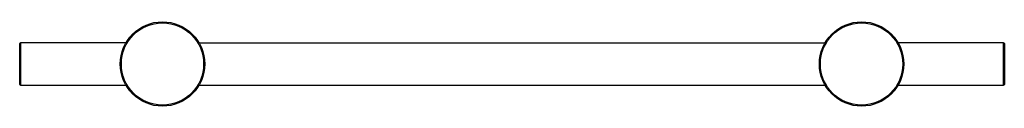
# Paper-space layout '_Superior' of a CAD drawing. Header units: millimetres. Extents: x -793 to 607, y -60 to 60.
import ezdxf

# ---------------------------------------------------------------- set-up
doc = ezdxf.new("R2010")
doc.units = ezdxf.units.MM

psp = doc.layouts.new('_Superior')

# ---------------------------------------------------------------- linework, layer by layer
at = {"color": 7, "linetype": 'Continuous', "lineweight": 25}
for p, q in [((-792.9, -29), (-792.9, 29)), ((-750.2, 30), (-791.9, 30)), ((-652.9, 30), (-743, 30)), ((-652.9, 30), (-743, 30)), ((-641.9, 30), (-645.6, 30)), ((-538, 30), (352.1, 30)), ((459.8, 30), (456, 30)), ((557.1, 30), (467, 30)), ((557.1, 30), (467, 30)), ((606.1, 30), (564.4, 30)), ((607.1, 29), (607.1, -29)), ((-791.9, -30), (-750.2, -30)), ((-743, -30), (-652.9, -30)), ((-743, -30), (-652.9, -30)), ((-645.6, -30), (-641.9, -30)), ((-538, -30), (352.1, -30)), ((456, -30), (459.8, -30)), ((467, -30), (557.1, -30)), ((467, -30), (557.1, -30)), ((564.4, -30), (606.1, -30))]:
    psp.add_line(p, q, dxfattribs=at)
at = {"color": 8, "linetype": 'Continuous', "lineweight": 25}
for p, q in [((-791.9, 30), (-791.9, -30)), ((606.1, -30), (606.1, 30))]:
    psp.add_line(p, q, dxfattribs=at)
at = {"color": 7, "linetype": 'Continuous', "lineweight": 25}
for centre, radius in [((-589.9, 0), 60), ((-589.9, 0), 58.5), ((404.1, 0), 60), ((404.1, 0), 58.5)]:
    psp.add_circle(centre, radius, dxfattribs=at)
for centre, start, end in [((-791.9, 29), 90, 180), ((606.1, 29), 0, 90), ((-791.9, -29), 180, 270), ((606.1, -29), 270, 360)]:
    psp.add_arc(centre, 1, start, end, dxfattribs=at)
for points, knots in [([(-743, 30), (-744.7, 30), (-747.1, 30), (-749.5, 30), (-750.2, 30)], [0, 0, 0, 0, 0.691415, 1, 1, 1, 1]), ([(-645.6, 30), (-646.4, 30), (-648.8, 30), (-651.2, 30), (-652.9, 30)], [0, 0, 0, 0, 0.317905, 1, 1, 1, 1]), ([(467, 30), (465.3, 30), (462.9, 30), (460.5, 30), (459.8, 30)], [0, 0, 0, 0, 0.691415, 1, 1, 1, 1]), ([(564.4, 30), (563.6, 30), (561.2, 30), (558.8, 30), (557.1, 30)], [0, 0, 0, 0, 0.317905, 1, 1, 1, 1]), ([(-750.2, -30), (-749.6, -30), (-747.3, -30), (-744.8, -30), (-743, -30)], [0, 0, 0, 0, 0.250502, 1, 1, 1, 1]), ([(-652.9, -30), (-651.4, -30), (-648.9, -30), (-646.5, -30), (-645.6, -30)], [0, 0, 0, 0, 0.6102949, 1, 1, 1, 1]), ([(459.8, -30), (460.4, -30), (462.7, -30), (465.2, -30), (467, -30)], [0, 0, 0, 0, 0.250502, 1, 1, 1, 1]), ([(557.1, -30), (558.6, -30), (561.1, -30), (563.5, -30), (564.4, -30)], [0, 0, 0, 0, 0.610295, 1, 1, 1, 1])]:
    psp.add_open_spline(points, degree=3, knots=knots, dxfattribs=at)

doc.saveas('drawing.dxf')
